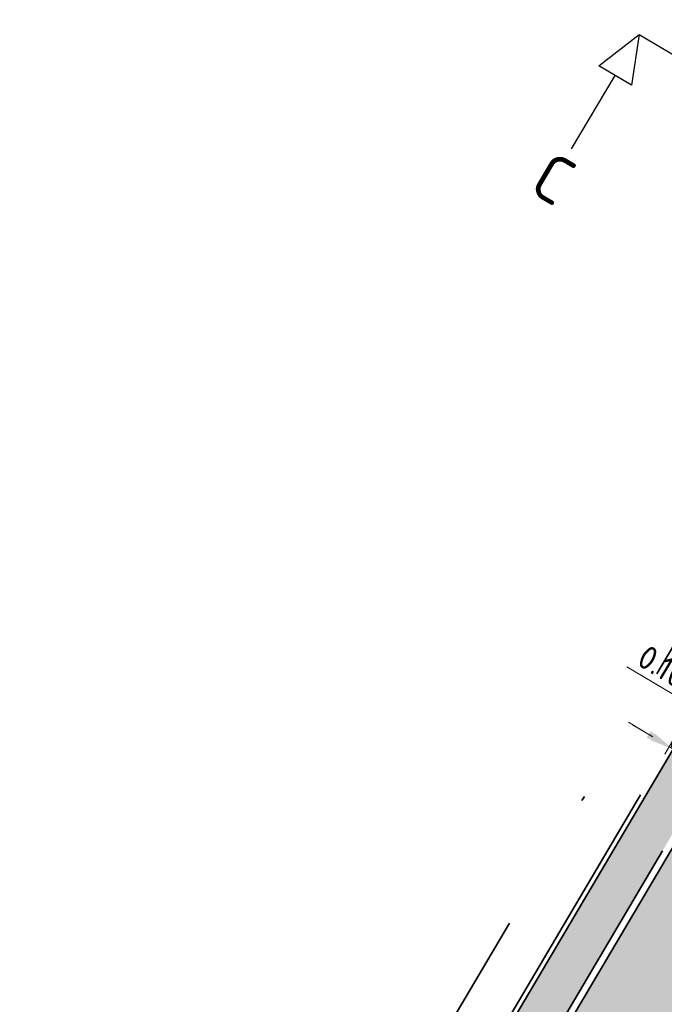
# Model space of a CAD drawing. Header units: metres. Extents: x 132493 to 134960, y 502695 to 503907.
# Tile 26 of 144: x 132729 to 132742, y 502883 to 502903. Entities that reach past the tile are written whole.
import ezdxf
from ezdxf.enums import TextEntityAlignment as Align

# ---------------------------------------------------------------- set-up
doc = ezdxf.new("R2010")
doc.units = ezdxf.units.M
for name, pattern in [('VH-OPSLUITBAND_100X200', [16, 8, -2, 4, -2]), ('VH-TROTTOIRBAND_130-150', [15, 5, -2, 2, -2, 2, -2]), ('XX-PROJECTGRENS', [18, 12, -3, 0, -3])]:
    doc.linetypes.add(name, pattern=pattern)
doc.layers.get('Defpoints').update_dxf_attribs({"color": 3})
doc.layers.add('ARC-hoev-bss-kf-ev-zwart-nieuw', color=18, linetype='Continuous', lineweight=18, plot=False)
doc.layers.add('ARC-hoev-btt-300x300x45-grijs-nieuw', color=8, linetype='Continuous', lineweight=18, plot=False)
for name, color, linetype, lineweight in [('N-WE-KG-GRENS_WERKGRENS-G', 5, 'XX-PROJECTGRENS', 35), ('N-WE-VH-KANTOPSLUITING_OPSLUITBAND_100X200-G', 150, 'VH-OPSLUITBAND_100X200', 35), ('N-WE-VH-KANTOPSLUITING_TROTTOIRBAND_130 150-G', 210, 'VH-TROTTOIRBAND_130-150', 35), ('N-WE-VH-KANTOPSLUITING_VOORKANTBAND-G', 7, 'Continuous', 35), ('X-XX-AL-DETAIL1-M', 7, 'Continuous', 18), ('X-XX-AL-VERWIJZING-S', 7, 'Continuous', 25)]:
    doc.layers.add(name, color=color, linetype=linetype, lineweight=lineweight)
doc.styles.add('NLCS-ISO', font='NLCS-ISO.ttf')
doc.styles.add('NLCS-ISO-M200-T25', font='NLCS-ISO.ttf', dxfattribs={"height": 0.5})
doc.dimstyles.new('NLCS-M200-T25-PIJL_L2_H1', dxfattribs={"dimscale": 0.2, "dimtxt": 2.5, "dimasz": 2.5, "dimexe": 2, "dimexo": 2, "dimgap": 0.7, "dimtad": 1, "dimzin": 0, "dimdsep": 46, "dimtxsty": 'NLCS-ISO-M200-T25', "dimcen": 0, "dimdle": 2, "dimclrd": 256, "dimclre": 256, "dimclrt": 256, "dimadec": 1, "dimazin": 0, "dimtfac": 1, "dimtdec": 3, "dimtofl": 0, "dimtmove": 0, "dimatfit": 3, "dimfxl": 2, "dimfxlon": 1, "dimtfillclr": 256, "dimtolj": 1, "dimtzin": 0, "dimlwd": -1, "dimlwe": -1, "dimarcsym": 0})

# ---------------------------------------------------------------- blocks, each defined once
blk = doc.blocks.new('SAL-VERWIJZING_DOORSNEDE_BOVEN-SO')
for p, q in [((-2, 9), (0, 14)), ((0, 14), (2, 9)), ((2, 9), (-2, 9)), ((0, 0), (0, 9))]:
    blk.add_line(p, q)
at = {"lineweight": 50, "style": 'NLCS-ISO'}
blk.add_attdef('...', text='', height=5, dxfattribs=at).set_placement((-0.05252548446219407, -1.187903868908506), align=Align.TOP_CENTER)
blk = doc.blocks.new('*D425')
at = {"layer": 'Defpoints', "color": 0, "transparency": 16777216}
for p in [(132742.2927343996, 502887.464086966), (132743.365648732, 502887.5065986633), (132743.1305858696, 502887.1128352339)]:
    blk.add_point(p, dxfattribs=at)
at = {"layer": 'X-XX-AL-DETAIL1-M', "transparency": 16777216}
for p, q in [((132742.1640179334, 502888.2239298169), (132741.7346976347, 502888.4802188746)), ((132742.4977656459, 502887.807543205), (132742.7983694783, 502888.3110969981)), ((132742.9794934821, 502887.7371197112), (132744.0298952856, 502888.2615995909)), ((132744.0298952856, 502888.2615995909), (132745.2148193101, 502887.5542417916)), ((132742.5933382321, 502887.9676407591), (132743.365648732, 502887.5065986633)), ((132743.3356171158, 502887.4562914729), (132743.5706799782, 502887.8500549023)), ((132743.7949690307, 502887.2503096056), (132744.2242893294, 502886.994020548))]:
    blk.add_line(p, q, dxfattribs=at)
for points in [[(132742.2067327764, 502888.2954831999), (132742.1213030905, 502888.1523764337), (132742.5933382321, 502887.9676407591)], [(132743.8376838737, 502887.3218629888), (132743.7522541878, 502887.1787562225), (132743.365648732, 502887.5065986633)]]:
    blk.add_solid(points, dxfattribs=at)
at = {"layer": 'X-XX-AL-DETAIL1-M', "transparency": 16777216, "insert": (132744.8222627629, 502888.2427905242), "char_height": 0.5, "attachment_point": 5, "rotation": 329.1642901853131, "style": 'NLCS-ISO-M200-T25'}
blk.add_mtext('\\A1;0.90', dxfattribs=at)
blk = doc.blocks.new('*D427')
at = {"layer": 'Defpoints', "color": 0, "transparency": 16777216}
for p in [(132742.5934336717, 502887.968890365), (132742.2095037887, 502887.5198015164), (132742.3586817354, 502887.5756477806)]:
    blk.add_point(p, dxfattribs=at)
at = {"layer": 'X-XX-AL-DETAIL1-M', "transparency": 16777216}
for p, q in [((132742.7168635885, 502889.0454331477), (132741.6178036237, 502889.7015331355)), ((132742.5507314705, 502887.9943820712), (132742.7168635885, 502889.0454331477)), ((132742.0787089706, 502888.2761628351), (132741.6493886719, 502888.5324518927)), ((132742.4145350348, 502887.8632577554), (132742.7130605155, 502888.3633300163)), ((132742.5637129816, 502887.9191040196), (132742.7984649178, 502888.312346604)), ((132742.5080292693, 502888.0198737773), (132742.5934336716, 502887.968890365)), ((132743.0227539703, 502887.7126013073), (132743.4520742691, 502887.4563122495))]:
    blk.add_line(p, q, dxfattribs=at)
for points in [[(132742.1214238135, 502888.3477162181), (132742.0359941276, 502888.2046094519), (132742.5080292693, 502888.0198737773)], [(132743.0654688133, 502887.7841546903), (132742.9800391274, 502887.6410479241), (132742.5934336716, 502887.968890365)]]:
    blk.add_solid(points, dxfattribs=at)
at = {"layer": 'X-XX-AL-DETAIL1-M', "transparency": 16777216, "insert": (132742.3672390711, 502889.7083529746), "char_height": 0.5, "attachment_point": 5, "rotation": 329.1642901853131, "style": 'NLCS-ISO-M200-T25'}
blk.add_mtext('\\A1;0.10', dxfattribs=at)

msp = doc.modelspace()

# ---------------------------------------------------------------- hatches: boundary and pattern name
at = {"layer": 'ARC-hoev-bss-kf-ev-zwart-nieuw', "transparency": 33554636}
h = msp.add_hatch(color=256, dxfattribs=at)
h.dxf.hatch_style = 1
edge = h.paths.add_edge_path()
edge.add_line((132711.8374268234, 502849.2120639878), (132725.0644406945, 502861.4193889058))
edge.add_arc((132679.1040198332, 502910.1701808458), 67.00000000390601, 313.3124463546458, 324.2985879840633)
edge.add_line((132733.5126525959, 502871.0715788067), (132740.5322437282, 502882.4225408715))
edge.add_line((132740.5322437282, 502882.4225408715), (132757.7330182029, 502911.5204928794))
edge.add_line((132757.7330182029, 502911.5204928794), (132760.4724470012, 502912.2244316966))
edge.add_line((132760.4724470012, 502912.2244316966), (132744.1885271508, 502884.6774907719))
edge.add_line((132744.1885271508, 502884.6774907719), (132736.0695426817, 502871.2352452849))
edge.add_arc((132676.0045089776, 502912.8192603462), 73.05503803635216, 313.65602028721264, 325.3045045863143, ccw=False)
edge.add_line((132726.436393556, 502859.9641413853), (132711.7229580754, 502846.385426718))
edge.add_line((132711.7229580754, 502846.385426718), (132711.8374268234, 502849.2120639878))
at = {"layer": 'ARC-hoev-btt-300x300x45-grijs-nieuw', "transparency": 33554687}
h = msp.add_hatch(color=256, dxfattribs=at)
h.dxf.hatch_style = 1
edge = h.paths.add_edge_path()
edge.add_line((132704.9024879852, 502842.7465284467), (132706.1235863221, 502841.4236624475))
edge.add_line((132706.1235863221, 502841.4236624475), (132706.4919844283, 502841.762214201))
edge.add_line((132706.4919844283, 502841.762214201), (132711.5755822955, 502846.4535499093))
edge.add_line((132711.5755822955, 502846.4535499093), (132711.6901244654, 502849.2803457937))
edge.add_line((132711.6901244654, 502849.2803457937), (132724.4318456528, 502861.0345450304))
edge.add_arc((132679.1040198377, 502910.1701808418), 66.84999999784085, 312.6916642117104, 329.4112436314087)
edge.add_line((132736.6513011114, 502876.1520545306), (132759.0557166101, 502914.052825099))
edge.add_line((132759.0557166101, 502914.052825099), (132758.2740006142, 502914.4990392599))
edge.add_line((132758.2740006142, 502914.4990392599), (132735.8765433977, 502876.6100397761))
edge.add_arc((132679.1040198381, 502910.1701808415), 65.94999999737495, 312.69166421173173, 329.41124363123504, ccw=False)
edge.add_line((132723.8215981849, 502861.6960569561), (132709.8697294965, 502848.8254007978))
edge.add_line((132709.8697294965, 502848.8254007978), (132709.8070729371, 502847.2710282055))
edge.add_line((132709.8070729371, 502847.2710282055), (132704.9024879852, 502842.7465284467))

# ---------------------------------------------------------------- linework, layer by layer
at = {"layer": 'N-WE-KG-GRENS_WERKGRENS-G', "flags": 128}
for points in [[(132713.8574613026, 502831.0580347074, 0.005570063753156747), (132736.3364398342, 502852.2821149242, 0.02528372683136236), (132742.3564131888, 502859.0920275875, 0.02378065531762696), (132764.8374316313, 502894.8777678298), (132764.3316825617, 502900.7720262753), (132769.1033134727, 502908.8440283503), (132770.1472463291, 502910.6100132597, -0.1999422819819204), (132792.8395207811, 502927.5846064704), (132821.6574329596, 502934.8682218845), (132821.8774908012, 502934.9238406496, -0.3826627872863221), (132824.7147034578, 502933.4345395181), (132826.4403593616, 502928.7457023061), (132836.0126593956, 502932.3790914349), (132835.1422824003, 502934.6408631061, -0.4190667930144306), (132837.1916569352, 502939.0343225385), (132839.9460323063, 502940.0107226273), (132859.0093786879, 502946.7684991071), (132896.4310291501, 502960.6877564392), (132897.8682955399, 502961.2223582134, -0.414545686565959), (132902.241647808, 502959.2173635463), (132903.1718656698, 502956.771019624), (132912.9374155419, 502960.2426878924), (132911.7843959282, 502963.3955454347, -0.4150905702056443), (132913.474181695, 502967.0613674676), (132914.7767187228, 502967.5397454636), (132938.3614250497, 502976.2016140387), (132937.6224978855, 502978.218195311), (133021.3873068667, 503008.0323382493), (133021.6649358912, 503007.2559797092), (133025.6326239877, 503008.6090530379), (133041.138442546, 503014.1171993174, -0.1103685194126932), (133061.9198871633, 503016.654221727), (133077.9674409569, 503015.0705569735), (133083.2493027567, 503014.5493125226, -0.006082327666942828), (133083.442742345, 503014.5278438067, -0.2579390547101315), (133089.7072472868, 503009.9835794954), (133098.6401080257, 503013.1295457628, -0.265135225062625), (133100.7363959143, 503020.7744244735), (133115.8269476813, 503035.8476061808, -0.1102594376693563), (133133.4898386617, 503047.0494830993), (133134.6884052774, 503047.4809715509), (133135.5872467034, 503044.9842156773), (133140.9956119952, 503046.8551439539), (133153.4352097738, 503051.2787820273), (133217.6736325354, 503075.2692786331), (133227.6286606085, 503079.1045076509), (133231.4393499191, 503077.3620802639), (133233.221242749, 503081.2590805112), (133256.6406850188, 503090.2815487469), (133275.2480078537, 503097.9132657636), (133286.8641141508, 503102.663705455), (133286.9959372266, 503102.611572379), (133301.2143453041, 503108.4141632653), (133308.6707664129, 503105.028186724), (133316.0634265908, 503108.0857307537), (133318.7108270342, 503114.6835351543), (133331.4339915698, 503120.1368624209), (133350.4881779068, 503128.3037546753), (133350.949471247, 503129.2663756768, -0.0005797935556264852), (133353.8959263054, 503130.4761869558, -0.007004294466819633), (133389.706913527, 503144.5492659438), (133398.1815961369, 503145.8738086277), (133401.0319163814, 503146.3192967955), (133400.8006422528, 503151.1583812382, -0.0522661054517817), (133447.2343836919, 503162.6708405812), (133447.9712047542, 503161.9662686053), (133449.108795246, 503158.5337313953), (133471.022142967, 503165.2937241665, 0.09025762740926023), (133473.9172051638, 503167.2191786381, 0.00453534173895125), (133476.4858831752, 503167.8750114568), (133478.7565008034, 503166.4598963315, 0.01475269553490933), (133490.5712790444, 503170.4471541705)], [(132708.726317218, 502847.7705982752), (132708.7889737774, 502849.3249708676), (132723.0757401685, 502862.504571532, 0.07308262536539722), (132734.9296173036, 502877.1697995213), (132757.8275011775, 502915.9053533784), (132758.6960745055, 502915.4095598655), (132759.1679985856, 502916.2078974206), (132760.3906122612, 502915.428677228), (132762.0341197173, 502915.8510020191, -0.02648883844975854), (132766.1507159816, 502921.6317261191), (132767.8034618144, 502923.534666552, -0.1483820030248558), (132790.4768695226, 502936.940914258), (132818.0074301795, 502943.8991565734), (132826.6721795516, 502946.2000181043), (132835.264211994, 502948.5399119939), (132853.030991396, 502954.7204042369), (132855.5430462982, 502955.5943731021), (132893.6670651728, 502969.9346445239), (132910.8290254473, 502976.3377393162), (132910.5933421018, 502976.9694320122), (132951.5685618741, 502992.095440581), (132985.7215004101, 503004.1337105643), (133023.3796153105, 503017.6374153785), (133037.161335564, 503022.778453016), (133036.8284805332, 503023.8357818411), (133048.3715800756, 503027.8953449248), (133048.7193525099, 503026.8650944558), (133128.2114173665, 503054.4031933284)]]:
    msp.add_lwpolyline(points, format="xyb", dxfattribs=at)
at = {"layer": 'N-WE-VH-KANTOPSLUITING_OPSLUITBAND_100X200-G', "flags": 128}
for points in [[(132758.1871432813, 502914.5486186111), (132735.7904592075, 502876.660927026, -0.07308262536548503), (132723.7537929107, 502861.7695582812), (132709.7714789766, 502848.8708162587)], [(132713.518268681, 502831.4253958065, 0.005568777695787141), (132735.984013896, 502852.6368721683, 0.02521847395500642), (132741.9554295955, 502859.391163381, 0.02368455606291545), (132764.3260542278, 502894.9888863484), (132763.8198272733, 502900.8887143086), (132764.0784168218, 502901.3261612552)]]:
    msp.add_lwpolyline(points, format="xyb", dxfattribs=at)
at = {"layer": 'N-WE-VH-KANTOPSLUITING_TROTTOIRBAND_130 150-G', "flags": 128}
msp.add_lwpolyline([(132757.6355092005, 502911.6503096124), (132736.6513011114, 502876.1520545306, -0.07308262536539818), (132724.4318456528, 502861.0345450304), (132711.7013286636, 502849.29059083)], format="xyb", dxfattribs=at)
at = {"layer": 'N-WE-VH-KANTOPSLUITING_VOORKANTBAND-G', "flags": 128}
for points in [[(132758.2740006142, 502914.4990392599), (132735.8765433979, 502876.6100397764, -0.07308262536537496), (132723.8215981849, 502861.6960569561), (132709.8697294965, 502848.8254007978)], [(132757.7330182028, 502911.5204928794), (132736.780427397, 502876.0757236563, -0.07308262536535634), (132724.5335535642, 502860.9242930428), (132711.8368790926, 502849.2115587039)], [(132713.4504309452, 502831.4988671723, 0.005568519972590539), (132735.9135279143, 502852.707821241, 0.02520535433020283), (132741.875236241, 502859.4509934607, 0.02366531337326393), (132764.2237789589, 502895.0111211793), (132763.7174574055, 502900.912051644)]]:
    msp.add_lwpolyline(points, format="xyb", dxfattribs=at)
at = {"layer": 'X-XX-AL-VERWIJZING-S', "flags": 128}
msp.add_lwpolyline([(132741.8798630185, 502903.0249777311), (132763.9754481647, 502889.9635369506)], dxfattribs=at)

# ---------------------------------------------------------------- block references
at = {"layer": 'X-XX-AL-VERWIJZING-S', "xscale": 0.2000000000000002, "yscale": 0.2000000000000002, "zscale": 0.2000000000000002, "rotation": 329.4112436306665}
msp.add_blockref('SAL-VERWIJZING_DOORSNEDE_BOVEN-SO', (132740.4550200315, 502900.6146204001), dxfattribs=at).add_auto_attribs({'...': 'C'})

# ---------------------------------------------------------------- dimensions: what is measured, and where the dimension line sits
at = {"layer": 'X-XX-AL-DETAIL1-M'}
for base, p1, p2, picture, middle in [((132742.5934336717, 502887.968890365), (132742.2095037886, 502887.5198015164), (132742.3586817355, 502887.5756477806), '*D427', (132742.5966539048, 502889.1171940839)), ((132743.365648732, 502887.5065986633), (132742.2927343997, 502887.4640869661), (132743.1305858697, 502887.1128352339), '*D425', (132744.1501049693, 502888.1898386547))]:
    dim = msp.add_linear_dim(base=base, p1=p1, p2=p2, angle=329.1642901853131, dimstyle='NLCS-M200-T25-PIJL_L2_H1', override={"dimtmove": 1}, dxfattribs=at)
    dim.commit()
    dim.dimension.update_dxf_attribs({"geometry": picture, "text_midpoint": middle, "dimtype": 160})

doc.saveas('drawing.dxf')
